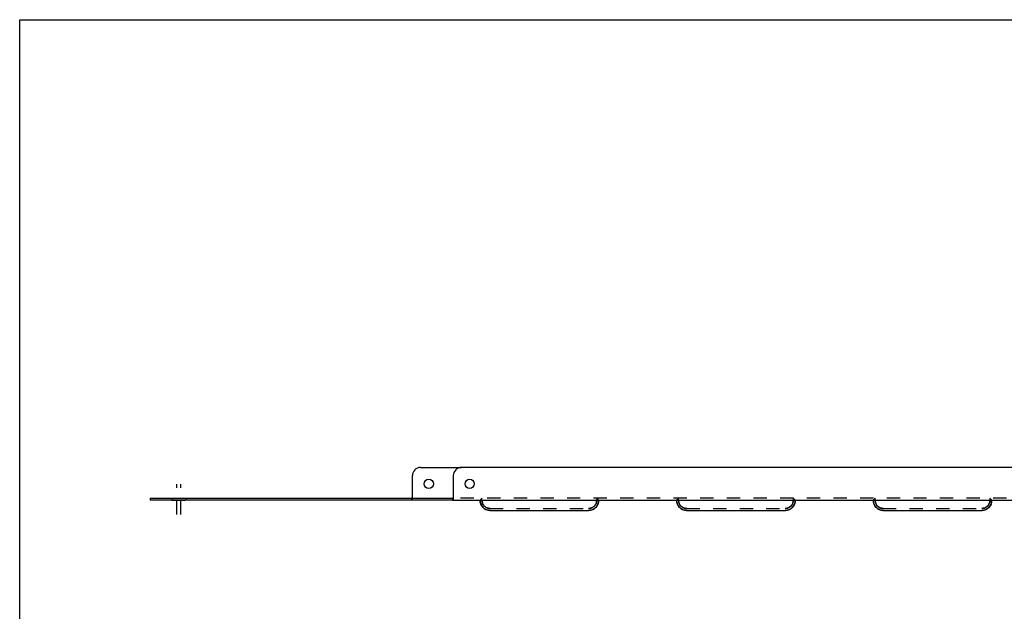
# Model space of a CAD drawing. Header units: inches. Extents: x 0 to 73.9, y 0 to 47.8.
# Tile 3 of 8: x 0 to 30, y 29.8 to 47.8. Entities that reach past the tile are written whole.
import ezdxf

# ---------------------------------------------------------------- set-up
doc = ezdxf.new("R2010")
doc.units = ezdxf.units.IN
doc.header["$LTSCALE"] = 4.065217
doc.header["$MEASUREMENT"] = 0
doc.linetypes.add('DASHED', pattern=[0.2, 0.1, -0.1])
doc.linetypes.add('HIDDEN', pattern=[0.2, 0.1, -0.1])
doc.layers.get('0').update_dxf_attribs({"linetype": 'CONTINUOUS'})
doc.layers.add('02___PRT_ALL_AXES', color=7, linetype='CONTINUOUS')
doc.layers.add('DEFAULT_2', color=8, linetype='HIDDEN')

msp = doc.modelspace()

# ---------------------------------------------------------------- linework, layer by layer
at = {"color": 7, "linetype": 'Continuous'}
for p, q in [((0, 0), (0, 47.826)), ((0, 47.826), (73.913, 47.826)), ((12.234, 34.166), (13.484, 34.166)), ((11.984, 33.226), (11.984, 33.916)), ((3.984, 33.226), (3.984, 33.166)), ((3.984, 33.226), (13.208, 33.226)), ((13.208, 33.226), (13.208, 33.166))]:
    msp.add_line(p, q, dxfattribs=at)
at = {"color": 3, "linetype": 'Continuous'}
for p, q in [((54.234, 34.166), (13.484, 34.166)), ((13.234, 33.916), (13.234, 33.195)), ((13.208, 33.166), (3.984, 33.166)), ((13.219, 33.166), (54.5, 33.166)), ((14.346, 32.854), (17.373, 32.854)), ((20.346, 32.854), (23.373, 32.854)), ((26.346, 32.854), (29.373, 32.854))]:
    msp.add_line(p, q, dxfattribs=at)
at = {"color": 7, "linetype": 'Continuous'}
for points in [[(11.984, 33.24), (11.98, 33.24), (11.977, 33.239), (11.974, 33.237), (11.971, 33.234), (11.968, 33.231), (11.965, 33.229), (11.962, 33.227), (11.958, 33.226)], [(13.234, 33.24), (13.23, 33.24), (13.227, 33.239), (13.224, 33.237), (13.221, 33.234), (13.218, 33.231), (13.215, 33.229), (13.212, 33.227), (13.208, 33.226)]]:
    msp.add_lwpolyline(points, dxfattribs=at)
at = {"color": 3, "linetype": 'Continuous'}
msp.add_lwpolyline([(13.234, 33.195), (13.231, 33.191), (13.227, 33.186), (13.225, 33.182), (13.222, 33.177), (13.219, 33.173), (13.215, 33.169), (13.212, 33.167), (13.208, 33.166)], dxfattribs=at)
at = {"color": 7, "linetype": 'Continuous'}
msp.add_arc((12.234, 33.916), 0.25, 90, 180, dxfattribs=at)
at = {"color": 3, "linetype": 'Continuous'}
for centre, radius, start, end in [((13.484, 33.916), 0.25, 90, 180), ((14.359, 33.164), 0.31, 180.1029, 267.4773), ((17.359, 33.164), 0.31, 272.5227, 359.8996), ((20.359, 33.164), 0.31, 180.1029, 267.4773), ((23.359, 33.164), 0.31, 272.5227, 359.8996), ((26.359, 33.164), 0.31, 180.1029, 267.4773), ((29.359, 33.164), 0.31, 272.5227, 359.8996)]:
    msp.add_arc(centre, radius, start, end, dxfattribs=at)
at = {"layer": '02___PRT_ALL_AXES', "color": 2, "linetype": 'DASHED'}
for p, q in [((4.797, 32.73), (4.797, 33.661)), ((4.922, 32.73), (4.922, 33.661))]:
    msp.add_line(p, q, dxfattribs=at)
at = {"layer": '02___PRT_ALL_AXES', "color": 8, "linetype": 'HIDDEN'}
for p, q in [((4.64, 33.226), (4.64, 33.166)), ((4.641, 33.226), (5.078, 33.226)), ((4.641, 33.166), (5.078, 33.166)), ((5.078, 33.226), (5.078, 33.166))]:
    msp.add_line(p, q, dxfattribs=at)
at = {"layer": '02___PRT_ALL_AXES', "color": 7, "linetype": 'Continuous'}
msp.add_circle((12.484, 33.666), 0.141, dxfattribs=at)
at = {"layer": '02___PRT_ALL_AXES', "color": 3, "linetype": 'Continuous'}
msp.add_circle((13.734, 33.666), 0.141, dxfattribs=at)
at = {"layer": 'DEFAULT_2', "color": 8, "linetype": 'HIDDEN'}
for p, q in [((11.958, 33.226), (11.958, 33.166)), ((11.984, 33.195), (11.984, 33.226)), ((54.51, 33.226), (13.208, 33.226)), ((13.219, 33.166), (13.208, 33.166)), ((14.049, 33.165), (14.049, 33.166)), ((14.049, 33.164), (14.049, 33.165)), ((14.109, 33.164), (14.049, 33.164)), ((14.059, 33.175), (14.05, 33.172)), ((14.05, 33.172), (14.051, 33.17)), ((14.051, 33.17), (14.054, 33.166)), ((14.109, 33.226), (14.054, 33.166)), ((14.066, 33.18), (14.059, 33.175)), ((14.072, 33.186), (14.066, 33.18)), ((14.109, 33.164), (14.109, 33.226)), ((14.114, 33.115), (14.109, 33.164)), ((17.609, 33.164), (17.604, 33.115)), ((17.609, 33.226), (17.609, 33.164)), ((17.609, 33.226), (17.664, 33.166)), ((17.609, 33.164), (17.669, 33.164)), ((17.651, 33.181), (17.646, 33.186)), ((17.669, 33.172), (17.663, 33.174)), ((17.664, 33.166), (17.667, 33.17)), ((17.667, 33.17), (17.669, 33.172)), ((17.669, 33.167), (17.669, 33.165)), ((17.669, 33.165), (17.669, 33.164)), ((20.049, 33.165), (20.049, 33.166)), ((20.049, 33.164), (20.049, 33.165)), ((20.109, 33.164), (20.049, 33.164)), ((20.059, 33.175), (20.05, 33.172)), ((20.05, 33.172), (20.051, 33.17)), ((20.051, 33.17), (20.054, 33.166)), ((20.109, 33.226), (20.054, 33.166)), ((20.109, 33.164), (20.109, 33.226)), ((20.114, 33.115), (20.109, 33.164)), ((23.609, 33.164), (23.604, 33.115)), ((23.609, 33.226), (23.609, 33.164)), ((23.609, 33.226), (23.664, 33.166)), ((23.609, 33.164), (23.669, 33.164)), ((23.651, 33.181), (23.646, 33.186)), ((23.664, 33.166), (23.667, 33.17)), ((23.667, 33.17), (23.669, 33.172)), ((23.669, 33.167), (23.669, 33.165)), ((23.669, 33.165), (23.669, 33.164)), ((26.049, 33.165), (26.049, 33.166)), ((26.049, 33.164), (26.049, 33.165)), ((26.109, 33.164), (26.049, 33.164)), ((26.059, 33.175), (26.05, 33.172)), ((26.05, 33.172), (26.051, 33.17)), ((26.051, 33.17), (26.054, 33.166)), ((26.109, 33.226), (26.054, 33.166)), ((26.109, 33.164), (26.109, 33.226)), ((26.114, 33.115), (26.109, 33.164)), ((29.609, 33.164), (29.604, 33.115)), ((29.609, 33.226), (29.609, 33.164)), ((29.609, 33.226), (29.664, 33.166)), ((29.609, 33.164), (29.669, 33.164)), ((29.651, 33.181), (29.646, 33.186)), ((29.664, 33.166), (29.667, 33.17)), ((29.667, 33.17), (29.669, 33.172)), ((29.669, 33.167), (29.669, 33.165)), ((29.669, 33.165), (29.669, 33.164)), ((14.359, 32.914), (14.31, 32.919)), ((14.347, 32.914), (17.372, 32.914)), ((17.408, 32.919), (17.359, 32.914)), ((17.42, 32.86), (17.359, 32.854)), ((17.455, 32.933), (17.408, 32.919)), ((17.498, 32.956), (17.455, 32.933)), ((20.359, 32.914), (20.31, 32.919)), ((20.347, 32.914), (23.372, 32.914)), ((23.408, 32.919), (23.359, 32.914)), ((23.42, 32.86), (23.359, 32.854)), ((26.359, 32.914), (26.31, 32.919)), ((26.347, 32.914), (29.372, 32.914)), ((29.408, 32.919), (29.359, 32.914)), ((29.536, 32.987), (29.498, 32.956)), ((29.567, 33.025), (29.536, 32.987))]:
    msp.add_line(p, q, dxfattribs=at)
for points in [[(11.984, 33.195), (11.981, 33.191), (11.977, 33.186), (11.975, 33.182), (11.972, 33.177), (11.969, 33.173), (11.965, 33.169), (11.962, 33.167), (11.958, 33.166)], [(14.049, 33.167), (14.049, 33.17), (14.05, 33.172), (14.05, 33.172)], [(14.359, 32.854), (14.299, 32.86), (14.241, 32.878), (14.187, 32.906), (14.14, 32.945), (14.102, 32.992), (14.073, 33.045), (14.055, 33.104), (14.049, 33.164)], [(14.151, 33.025), (14.128, 33.068), (14.114, 33.115)], [(17.669, 33.164), (17.663, 33.104), (17.646, 33.045), (17.617, 32.992), (17.578, 32.945), (17.531, 32.906), (17.478, 32.878), (17.42, 32.86)], [(17.604, 33.115), (17.59, 33.068), (17.567, 33.025)], [(17.663, 33.174), (17.656, 33.177), (17.651, 33.181)], [(17.669, 33.172), (17.669, 33.17), (17.669, 33.167)], [(20.049, 33.167), (20.049, 33.17), (20.05, 33.172), (20.05, 33.172)], [(20.359, 32.854), (20.299, 32.86), (20.241, 32.878), (20.187, 32.906), (20.14, 32.945), (20.102, 32.992), (20.073, 33.045), (20.055, 33.104), (20.049, 33.164)], [(20.072, 33.186), (20.066, 33.18), (20.059, 33.175)], [(20.151, 33.025), (20.128, 33.068), (20.114, 33.115)], [(23.669, 33.164), (23.663, 33.104), (23.646, 33.045), (23.617, 32.992), (23.578, 32.945), (23.531, 32.906), (23.478, 32.878), (23.42, 32.86)], [(23.604, 33.115), (23.59, 33.068), (23.567, 33.025)], [(23.669, 33.172), (23.663, 33.174), (23.656, 33.177), (23.651, 33.181)], [(23.669, 33.172), (23.669, 33.17), (23.669, 33.167)], [(26.049, 33.167), (26.049, 33.17), (26.05, 33.172), (26.05, 33.172)], [(26.359, 32.854), (26.299, 32.86), (26.241, 32.878), (26.187, 32.906), (26.14, 32.945), (26.102, 32.992), (26.073, 33.045), (26.055, 33.104), (26.049, 33.164)], [(26.072, 33.186), (26.066, 33.18), (26.059, 33.175)], [(26.151, 33.025), (26.128, 33.068), (26.114, 33.115)], [(29.669, 33.164), (29.663, 33.104), (29.646, 33.045), (29.617, 32.992), (29.578, 32.945), (29.531, 32.906), (29.478, 32.878), (29.42, 32.86), (29.359, 32.854)], [(29.604, 33.115), (29.59, 33.068), (29.567, 33.025)], [(29.669, 33.172), (29.663, 33.174), (29.656, 33.177), (29.651, 33.181)], [(29.669, 33.172), (29.669, 33.17), (29.669, 33.167)], [(14.22, 32.956), (14.182, 32.987), (14.151, 33.025)], [(14.31, 32.919), (14.264, 32.933), (14.22, 32.956)], [(17.567, 33.025), (17.536, 32.987), (17.498, 32.956)], [(20.22, 32.956), (20.182, 32.987), (20.151, 33.025)], [(20.31, 32.919), (20.264, 32.933), (20.22, 32.956)], [(23.498, 32.956), (23.455, 32.933), (23.408, 32.919)], [(23.567, 33.025), (23.536, 32.987), (23.498, 32.956)], [(26.22, 32.956), (26.182, 32.987), (26.151, 33.025)], [(26.31, 32.919), (26.264, 32.933), (26.22, 32.956)], [(29.498, 32.956), (29.455, 32.933), (29.408, 32.919)]]:
    msp.add_lwpolyline(points, dxfattribs=at)
for centre, start, end in [((14.359, 33.164), 180, 267.2377), ((17.359, 33.164), 272.7623, 360), ((20.359, 33.164), 180, 267.2377), ((23.359, 33.164), 272.7623, 360), ((26.359, 33.164), 180, 267.2377), ((29.359, 33.164), 272.7623, 360)]:
    msp.add_arc(centre, 0.25, start, end, dxfattribs=at)

doc.saveas('drawing.dxf')
